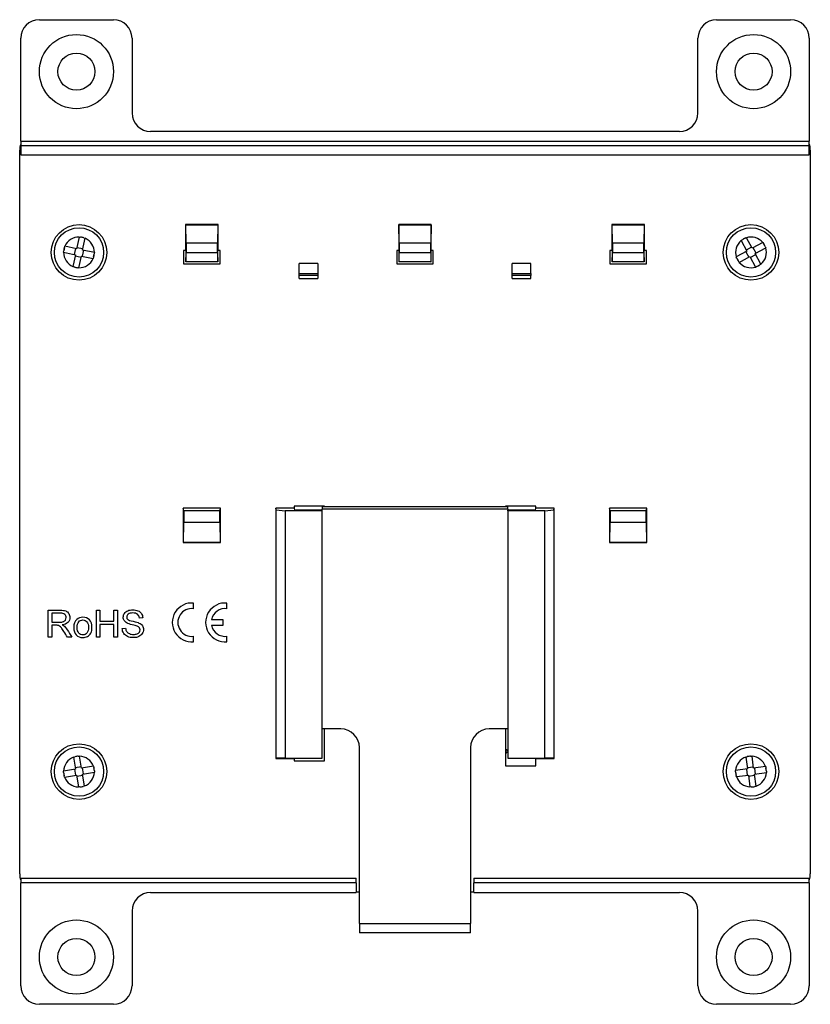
# Paper-space layout 'Layout1' of a CAD drawing. Header units: inches. Extents: x 1.7 to 20.7, y 1 to 14.6.
# Tile 12 of 12: x 16.4 to 20.7, y 5.4 to 10.7. Entities that reach past the tile are written whole.
import ezdxf

# ---------------------------------------------------------------- set-up
doc = ezdxf.new("R2010")
doc.units = ezdxf.units.IN
doc.header["$MEASUREMENT"] = 0
for name, color, linetype in [('Default', 7, 'Continuous'), ('MH-BASE0.4', 7, 'Continuous'), ('MODULE-DIN_TAB', 7, 'Continuous'), ('RJ11-RIGHT_ANGLE', 7, 'Continuous'), ('SCREW_-_0.375INX', 7, 'Continuous')]:
    doc.layers.add(name, color=color, linetype=linetype)

# ---------------------------------------------------------------- blocks, each defined once
blk = doc.blocks.new('SE5')
at = {"layer": 'MH-BASE0.4', "color": 7, "linetype": 'Continuous'}
for p, q in [((16.5129, 10.7051), (16.9129, 10.7051)), ((20.1657, 10.7051), (20.5657, 10.7051)), ((16.4129, 10.0501), (16.4129, 10.6051)), ((17.0129, 10.6051), (17.0129, 10.2022)), ((20.0657, 10.2022), (20.0657, 10.6051)), ((20.6657, 10.6051), (20.6657, 10.0501)), ((19.9657, 10.1022), (17.1129, 10.1022)), ((16.4129, 10.0501), (20.6657, 10.0501)), ((16.4068, 6.098), (16.4068, 10.0022)), ((20.6653, 10.0251), (16.4134, 10.0251)), ((20.6718, 10.0022), (20.6718, 6.098)), ((20.6636, 9.9751), (16.415, 9.9751)), ((17.4768, 9.6001), (17.3018, 9.6001)), ((17.3018, 9.6001), (17.3018, 9.4609)), ((17.3027, 9.5992), (17.3018, 9.6001)), ((17.3044, 9.5001), (17.3027, 9.5992)), ((17.3027, 9.5992), (17.4759, 9.5992)), ((17.4759, 9.5992), (17.4742, 9.5001)), ((17.4759, 9.5992), (17.4768, 9.6001)), ((17.4768, 9.4609), (17.4768, 9.6001)), ((18.6268, 9.6001), (18.4518, 9.6001)), ((18.4518, 9.6001), (18.4518, 9.4609)), ((18.4527, 9.5992), (18.4518, 9.6001)), ((18.4544, 9.5001), (18.4527, 9.5992)), ((18.4527, 9.5992), (18.6259, 9.5992)), ((18.6259, 9.5992), (18.6242, 9.5001)), ((18.6259, 9.5992), (18.6268, 9.6001)), ((18.6268, 9.4609), (18.6268, 9.6001)), ((19.7768, 9.6001), (19.6018, 9.6001)), ((19.6018, 9.6001), (19.6018, 9.4609)), ((19.6027, 9.5992), (19.6018, 9.6001)), ((19.6044, 9.5001), (19.6027, 9.5992)), ((19.6027, 9.5992), (19.7759, 9.5992)), ((19.7759, 9.5992), (19.7742, 9.5001)), ((19.7759, 9.5992), (19.7768, 9.6001)), ((19.7768, 9.4609), (19.7768, 9.6001)), ((17.291, 9.4609), (17.291, 9.3893)), ((17.3018, 9.4609), (17.291, 9.4609)), ((17.3026, 9.4601), (17.3018, 9.4609)), ((17.3026, 9.4601), (17.3029, 9.4001)), ((17.3044, 9.5001), (17.3044, 9.4501)), ((17.4742, 9.5001), (17.3044, 9.5001)), ((17.4742, 9.4501), (17.4742, 9.5001)), ((17.4757, 9.4001), (17.476, 9.4601)), ((17.4768, 9.4609), (17.476, 9.4601)), ((17.4876, 9.4609), (17.4768, 9.4609)), ((17.4876, 9.3893), (17.4876, 9.4609)), ((18.4518, 9.4609), (18.441, 9.4609)), ((18.441, 9.4609), (18.441, 9.3893)), ((18.4526, 9.4601), (18.4518, 9.4609)), ((18.4526, 9.4601), (18.4529, 9.4001)), ((18.4544, 9.5001), (18.4544, 9.4501)), ((18.6242, 9.5001), (18.4544, 9.5001)), ((18.6242, 9.4501), (18.6242, 9.5001)), ((18.6257, 9.4001), (18.626, 9.4601)), ((18.6268, 9.4609), (18.626, 9.4601)), ((18.6376, 9.4609), (18.6268, 9.4609)), ((18.6376, 9.3893), (18.6376, 9.4609)), ((19.6018, 9.4609), (19.591, 9.4609)), ((19.591, 9.4609), (19.591, 9.3893)), ((19.6026, 9.4601), (19.6018, 9.4609)), ((19.6026, 9.4601), (19.6029, 9.4001)), ((19.6044, 9.5001), (19.6044, 9.4501)), ((19.7742, 9.5001), (19.6044, 9.5001)), ((19.7742, 9.4501), (19.7742, 9.5001)), ((19.7757, 9.4001), (19.776, 9.4601)), ((19.7768, 9.4609), (19.776, 9.4601)), ((19.7876, 9.4609), (19.7768, 9.4609)), ((19.7876, 9.3893), (19.7876, 9.4609)), ((17.3036, 9.4001), (17.3029, 9.4001)), ((17.3036, 9.4001), (17.3044, 9.4501)), ((17.4751, 9.4001), (17.3036, 9.4001)), ((17.3044, 9.4501), (17.4742, 9.4501)), ((17.4742, 9.4501), (17.4751, 9.4001)), ((17.4751, 9.4001), (17.4757, 9.4001)), ((18.4536, 9.4001), (18.4529, 9.4001)), ((18.4536, 9.4001), (18.4544, 9.4501)), ((18.6251, 9.4001), (18.4536, 9.4001)), ((18.4544, 9.4501), (18.6242, 9.4501)), ((18.6242, 9.4501), (18.6251, 9.4001)), ((18.6251, 9.4001), (18.6257, 9.4001)), ((19.6036, 9.4001), (19.6029, 9.4001)), ((19.6036, 9.4001), (19.6044, 9.4501)), ((19.7751, 9.4001), (19.6036, 9.4001)), ((19.6044, 9.4501), (19.7742, 9.4501)), ((19.7742, 9.4501), (19.7751, 9.4001)), ((19.7751, 9.4001), (19.7757, 9.4001)), ((17.291, 9.3893), (17.4876, 9.3893)), ((18.0143, 9.3901), (17.9143, 9.3901)), ((17.9143, 9.3359), (17.9143, 9.3901)), ((18.0143, 9.3901), (18.0143, 9.3359)), ((18.441, 9.3893), (18.6376, 9.3893)), ((19.1643, 9.3901), (19.0643, 9.3901)), ((19.0643, 9.3359), (19.0643, 9.3901)), ((19.1643, 9.3359), (19.1643, 9.3901)), ((19.591, 9.3893), (19.7876, 9.3893)), ((17.9143, 9.3359), (18.0143, 9.3359)), ((17.9143, 9.3257), (17.9143, 9.3359)), ((17.9143, 9.3101), (17.9143, 9.3257)), ((18.0143, 9.3257), (17.9143, 9.3257)), ((17.9143, 9.3101), (18.0143, 9.3101)), ((18.0143, 9.3359), (18.0143, 9.3257)), ((18.0143, 9.3257), (18.0143, 9.3101)), ((19.0643, 9.3359), (19.1643, 9.3359)), ((19.0643, 9.3257), (19.0643, 9.3359)), ((19.0643, 9.3101), (19.0643, 9.3257)), ((19.1643, 9.3257), (19.0643, 9.3257)), ((19.0643, 9.3101), (19.1643, 9.3101)), ((19.1643, 9.3359), (19.1643, 9.3257)), ((19.1643, 9.3101), (19.1643, 9.3257)), ((17.8874, 8.082), (17.8874, 8.0701)), ((18.0512, 8.082), (17.8874, 8.082)), ((18.0512, 8.0801), (18.0512, 8.082)), ((19.0274, 8.082), (19.0274, 8.0801)), ((19.1912, 8.082), (19.0274, 8.082)), ((19.1912, 8.0701), (19.1912, 8.082)), ((17.4893, 8.0701), (17.2893, 8.0701)), ((17.2893, 8.0701), (17.2893, 7.8851)), ((17.2919, 8.057), (17.2893, 8.0701)), ((17.4867, 8.057), (17.2919, 8.057)), ((17.2919, 8.057), (17.2919, 7.9951)), ((17.4867, 8.057), (17.4893, 8.0701)), ((17.4867, 7.9951), (17.4867, 8.057)), ((17.4893, 7.8851), (17.4893, 8.0701)), ((17.8874, 8.0701), (17.7893, 8.0701)), ((17.7893, 8.0701), (17.7893, 6.7201)), ((17.7911, 8.0612), (17.7893, 8.0701)), ((17.7911, 6.7219), (17.7911, 8.0612)), ((17.7911, 8.0612), (17.8393, 8.057)), ((18.0393, 8.057), (17.8393, 8.057)), ((17.8393, 8.057), (17.8393, 6.7227)), ((17.8874, 8.0701), (17.8893, 8.0605)), ((18.0393, 8.0605), (17.8893, 8.0605)), ((18.0393, 8.057), (18.0393, 8.0605)), ((18.0393, 6.7227), (18.0393, 8.057)), ((19.0393, 8.057), (19.0393, 8.0605)), ((19.1893, 8.0605), (19.0393, 8.0605)), ((19.0393, 8.057), (19.0393, 6.7227)), ((19.2393, 8.057), (19.0393, 8.057)), ((19.1893, 8.0605), (19.1912, 8.0701)), ((19.2893, 8.0701), (19.1912, 8.0701)), ((19.2393, 8.057), (19.2875, 8.0612)), ((19.2393, 6.7227), (19.2393, 8.057)), ((19.2875, 8.0612), (19.2893, 8.0701)), ((19.2875, 8.0612), (19.2875, 6.7219)), ((19.2893, 6.7201), (19.2893, 8.0701)), ((19.7893, 8.0701), (19.5893, 8.0701)), ((19.5893, 8.0701), (19.5893, 7.8851)), ((19.5919, 8.057), (19.5893, 8.0701)), ((19.7867, 8.057), (19.5919, 8.057)), ((19.5919, 8.057), (19.5919, 7.9951)), ((19.7867, 8.057), (19.7893, 8.0701)), ((19.7867, 7.9951), (19.7867, 8.057)), ((19.7893, 7.8851), (19.7893, 8.0701)), ((17.29, 7.8858), (17.2919, 7.9951)), ((17.2919, 7.9951), (17.4867, 7.9951)), ((17.4867, 7.9951), (17.4886, 7.8858)), ((19.59, 7.8858), (19.5919, 7.9951)), ((19.5919, 7.9951), (19.7867, 7.9951)), ((19.7867, 7.9951), (19.7886, 7.8858)), ((17.29, 7.8858), (17.2893, 7.8851)), ((17.2893, 7.8851), (17.4893, 7.8851)), ((17.4886, 7.8858), (17.29, 7.8858)), ((17.4886, 7.8858), (17.4893, 7.8851)), ((19.59, 7.8858), (19.5893, 7.8851)), ((19.5893, 7.8851), (19.7893, 7.8851)), ((19.7886, 7.8858), (19.59, 7.8858)), ((19.7886, 7.8858), (19.7893, 7.8851)), ((17.345, 7.5287), (17.345, 7.5589)), ((17.525, 7.5287), (17.525, 7.5589)), ((16.5611, 7.375), (16.5611, 7.5202)), ((16.5804, 7.5043), (16.5804, 7.4561)), ((16.8206, 7.375), (16.8206, 7.5202)), ((16.8206, 7.5202), (16.8399, 7.5202)), ((16.8399, 7.5202), (16.8399, 7.4607)), ((16.915, 7.4607), (16.915, 7.5202)), ((16.915, 7.5202), (16.9343, 7.5202)), ((16.9343, 7.5202), (16.9343, 7.375)), ((16.5804, 7.4395), (16.5804, 7.375)), ((16.8399, 7.4607), (16.915, 7.4607)), ((16.8399, 7.4435), (16.8399, 7.375)), ((16.915, 7.4435), (16.8399, 7.4435)), ((16.915, 7.375), (16.915, 7.4435)), ((17.0708, 7.4792), (17.0524, 7.4778)), ((17.505, 7.4694), (17.4416, 7.4694)), ((17.4416, 7.4394), (17.505, 7.4394)), ((17.505, 7.4394), (17.505, 7.4694)), ((16.96, 7.4216), (16.9782, 7.4233)), ((16.5804, 7.375), (16.5611, 7.375)), ((16.6889, 7.375), (16.6648, 7.375)), ((16.8399, 7.375), (16.8206, 7.375)), ((16.9343, 7.375), (16.915, 7.375)), ((17.345, 7.3499), (17.345, 7.3801)), ((17.525, 7.3499), (17.525, 7.3801)), ((18.0512, 6.7082), (18.0512, 6.8801)), ((19.0274, 6.8801), (19.0274, 6.6819)), ((17.7911, 6.7219), (17.7893, 6.7201)), ((17.7893, 6.7201), (17.8874, 6.7201)), ((17.8393, 6.7227), (17.7911, 6.7219)), ((17.8393, 6.7227), (18.0393, 6.7227)), ((17.8893, 6.722), (17.8874, 6.7201)), ((17.8874, 6.7201), (17.8874, 6.7082)), ((17.8874, 6.7082), (18.0512, 6.7082)), ((17.8893, 6.722), (18.0393, 6.722)), ((18.0393, 6.7227), (18.0393, 6.722)), ((19.0393, 6.7227), (19.0393, 6.722)), ((19.0393, 6.7227), (19.2393, 6.7227)), ((19.0393, 6.722), (19.1893, 6.722)), ((19.1912, 6.7201), (19.1893, 6.722)), ((19.1912, 6.7201), (19.2893, 6.7201)), ((19.1912, 6.6819), (19.1912, 6.7201)), ((19.2875, 6.7219), (19.2393, 6.7227)), ((19.2875, 6.7219), (19.2893, 6.7201)), ((19.0274, 6.6819), (19.1912, 6.6819)), ((16.4134, 6.0751), (18.2218, 6.0751)), ((18.2218, 6.0501), (18.2218, 6.0751)), ((18.8568, 6.0751), (20.6653, 6.0751)), ((18.8568, 6.0751), (18.8568, 6.0501)), ((16.4129, 5.4951), (16.4129, 6.0501)), ((18.2218, 6.0501), (16.4129, 6.0501)), ((18.2218, 6.0501), (18.2218, 5.998)), ((20.6657, 6.0501), (18.8568, 6.0501)), ((18.8568, 5.998), (18.8568, 6.0501)), ((20.6657, 6.0501), (20.6657, 5.4951)), ((17.1129, 5.998), (18.2218, 5.998)), ((18.2393, 6.0001), (18.2218, 6.0001)), ((18.8568, 6.0001), (18.8393, 6.0001)), ((18.8568, 5.998), (19.9657, 5.998)), ((17.0129, 5.898), (17.0129, 5.4951)), ((20.0657, 5.4951), (20.0657, 5.898)), ((16.9129, 5.3951), (16.5129, 5.3951)), ((20.5657, 5.3951), (20.1657, 5.3951))]:
    blk.add_line(p, q, dxfattribs=at)
for centre, radius in [((16.7129, 10.4251), 0.2), ((20.3657, 10.4251), 0.2), ((16.7129, 10.4251), 0.1), ((20.3657, 10.4251), 0.1), ((16.7268, 9.4501), 0.15), ((20.3518, 9.4501), 0.15), ((16.7268, 6.6501), 0.15), ((20.3518, 6.6501), 0.15), ((16.7129, 5.6501), 0.2), ((20.3657, 5.6501), 0.2), ((16.7129, 5.6501), 0.1), ((20.3657, 5.6501), 0.1)]:
    blk.add_circle(centre, radius, dxfattribs=at)
for centre, radius, start, end in [((17.335, 7.4544), 0.105, 84.535, 275.465), ((17.515, 7.4544), 0.105, 84.535, 275.465), ((17.335, 7.4544), 0.075, 82.3377, 277.6623), ((17.515, 7.4544), 0.075, 82.3377, 168.463), ((17.515, 7.4544), 0.075, 191.537, 277.6623)]:
    blk.add_arc(centre, radius, start, end, dxfattribs=at)
for centre, major_axis, ratio, start_param, end_param in [((16.5129, 10.6051), (0.0707, -0.0707), 0.999695, 2.356347, 3.926839), ((16.9129, 10.6051), (-0.0707, -0.0707), 0.999695, 2.356347, 3.926839), ((20.1657, 10.6051), (0.0707, -0.0707), 0.999695, 2.356347, 3.926839), ((20.5657, 10.6051), (-0.0707, -0.0707), 0.999695, 2.356347, 3.926839), ((17.1129, 10.2022), (0.0707, 0.0707), 0.999695, 2.356347, 3.926839), ((19.9657, 10.2022), (-0.0707, 0.0707), 0.999695, 2.356347, 3.926839), ((16.4134, 10.0501), (0, -0.025), 0.017455, 4.712389, 6.283185), ((20.6653, 10.0501), (0, 0.025), 0.017455, 3.141593, 4.712389), ((16.4141, 9.9751), (0, -0.05), 0.017455, 1.570796, 3.141593), ((20.6645, 9.9751), (0, 0.05), 0.017455, 0, 1.570796), ((16.4134, 6.0501), (0, -0.025), 0.017455, 3.141593, 4.712389), ((20.6653, 6.0501), (0, 0.025), 0.017455, 4.712389, 6.283185), ((17.1129, 5.898), (0.0707, -0.0707), 0.999695, 2.356347, 3.926839), ((19.9657, 5.898), (-0.0707, -0.0707), 0.999695, 2.356347, 3.926839), ((16.5129, 5.4951), (0.0707, 0.0707), 0.999695, 2.356347, 3.926839), ((16.9129, 5.4951), (-0.0707, 0.0707), 0.999695, 2.356347, 3.926839), ((20.1657, 5.4951), (0.0707, 0.0707), 0.999695, 2.356347, 3.926839), ((20.5657, 5.4951), (-0.0707, 0.0707), 0.999695, 2.356347, 3.926839)]:
    blk.add_ellipse(centre, major_axis=major_axis, ratio=ratio, start_param=start_param, end_param=end_param, dxfattribs=at)
for points in [[(20.6718, 10.0022), (20.6718, 10.0138), (20.6697, 10.0254), (20.6657, 10.0364)], [(16.4121, 10.0338), (16.4086, 10.0237), (16.4068, 10.0129), (16.4068, 10.0022)], [(16.4068, 6.098), (16.4068, 6.0863), (16.4089, 6.0747), (16.413, 6.0638)], [(20.6666, 6.0663), (20.67, 6.0765), (20.6718, 6.0872), (20.6718, 6.098)]]:
    blk.add_open_spline(points, degree=3, dxfattribs=at)
for points, knots in [([(16.5611, 7.5202), (16.5826, 7.5202), (16.604, 7.5202), (16.6255, 7.5202), (16.6384, 7.5202), (16.6483, 7.5189), (16.6618, 7.5136), (16.6671, 7.5091), (16.6711, 7.5025), (16.6751, 7.4959), (16.6772, 7.4886), (16.6772, 7.4703), (16.6738, 7.4617), (16.6672, 7.4545), (16.6606, 7.4474), (16.6502, 7.443), (16.6363, 7.4411)], [0, 0, 0, 0, 0.318785, 0.318785, 0.318785, 0.446484, 0.446484, 0.574184, 0.574184, 0.574184, 0.68653, 0.68653, 0.830008, 0.830008, 0.830008, 1, 1, 1, 1]), ([(16.5804, 7.4561), (16.5942, 7.4561), (16.6079, 7.4561), (16.6216, 7.4561), (16.6304, 7.4561), (16.6373, 7.4569), (16.6423, 7.4588), (16.6472, 7.4606), (16.651, 7.4635), (16.6536, 7.4675), (16.6561, 7.4715), (16.6574, 7.4759), (16.6574, 7.4875), (16.6549, 7.4932), (16.6499, 7.4976), (16.6449, 7.502), (16.6371, 7.5043), (16.6264, 7.5043), (16.611, 7.5043), (16.5957, 7.5043), (16.5804, 7.5043)], [0, 0, 0, 0, 0.228052, 0.228052, 0.228052, 0.343869, 0.343869, 0.343869, 0.4245, 0.4245, 0.4245, 0.499205, 0.499205, 0.607451, 0.607451, 0.607451, 0.74582, 0.74582, 0.74582, 1, 1, 1, 1]), ([(17.0524, 7.4778), (17.0514, 7.4869), (17.0481, 7.4938), (17.0424, 7.4985), (17.0368, 7.5032), (17.0283, 7.5054), (17.0172, 7.5055), (17.0057, 7.5056), (16.9974, 7.5033), (16.9867, 7.4948), (16.9841, 7.4897), (16.9841, 7.4785), (16.986, 7.4742), (16.9897, 7.4709), (16.9935, 7.4676), (17.003, 7.4641), (17.0185, 7.4606), (17.034, 7.4571), (17.0446, 7.4539), (17.0504, 7.4513), (17.0589, 7.4475), (17.0651, 7.4425), (17.069, 7.4366), (17.0731, 7.4306), (17.0751, 7.4237), (17.0751, 7.4082), (17.0729, 7.401), (17.0684, 7.3941), (17.0641, 7.3873), (17.0577, 7.3821), (17.0494, 7.3783), (17.0412, 7.3746), (17.032, 7.3726), (17.0085, 7.3726), (16.9976, 7.3745), (16.9888, 7.3783), (16.9799, 7.3821), (16.9729, 7.3879), (16.9679, 7.3956), (16.963, 7.4032), (16.9603, 7.4119), (16.96, 7.4216)], [0, 0, 0, 0, 0.061468, 0.061468, 0.061468, 0.130775, 0.130775, 0.130775, 0.184076, 0.184076, 0.237378, 0.237378, 0.283802, 0.283802, 0.283802, 0.363773, 0.363773, 0.363773, 0.450348, 0.450348, 0.450348, 0.51294, 0.51294, 0.51294, 0.571783, 0.571783, 0.629899, 0.629899, 0.629899, 0.695112, 0.695112, 0.695112, 0.766321, 0.766321, 0.85683, 0.85683, 0.85683, 0.928291, 0.928291, 0.928291, 1, 1, 1, 1]), ([(16.9782, 7.4233), (16.9789, 7.4159), (16.981, 7.41), (16.984, 7.4053), (16.9871, 7.4007), (16.992, 7.3969), (17.0052, 7.3911), (17.0125, 7.3897), (17.0207, 7.3898), (17.0279, 7.3899), (17.0344, 7.3909), (17.04, 7.393), (17.0456, 7.3951), (17.0497, 7.3982), (17.0524, 7.4019), (17.0552, 7.4058), (17.0565, 7.4099), (17.0565, 7.4189), (17.0552, 7.4229), (17.05, 7.4296), (17.0457, 7.4325), (17.0397, 7.4348), (17.0359, 7.4363), (17.0273, 7.4387), (17.0008, 7.4451), (16.9915, 7.4481), (16.9862, 7.4509), (16.9793, 7.4547), (16.9741, 7.459), (16.9706, 7.4645), (16.9672, 7.4698), (16.9656, 7.4758), (16.9656, 7.4899), (16.9676, 7.4968), (16.9759, 7.5095), (16.9819, 7.5143), (16.9899, 7.5176), (16.9979, 7.5209), (17.0067, 7.5226), (17.0272, 7.5226), (17.0366, 7.5209), (17.0447, 7.5174), (17.0529, 7.5139), (17.0592, 7.5088), (17.0681, 7.4953), (17.0704, 7.4877), (17.0708, 7.4792)], [0, 0, 0, 0, 0.049687, 0.049687, 0.049687, 0.103581, 0.103581, 0.157476, 0.157476, 0.157476, 0.208704, 0.208704, 0.208704, 0.249273, 0.249273, 0.249273, 0.285009, 0.285009, 0.321522, 0.321522, 0.358036, 0.358036, 0.358036, 0.431023, 0.431023, 0.50401, 0.50401, 0.50401, 0.558228, 0.558228, 0.558228, 0.611175, 0.611175, 0.66866, 0.66866, 0.726145, 0.726145, 0.726145, 0.795819, 0.795819, 0.872392, 0.872392, 0.872392, 0.936196, 0.936196, 1, 1, 1, 1]), ([(16.6648, 7.375), (16.6584, 7.3851), (16.652, 7.3952), (16.6456, 7.4052), (16.6401, 7.4139), (16.6355, 7.4207), (16.6319, 7.4252), (16.6281, 7.4298), (16.625, 7.4331), (16.6192, 7.4368), (16.6163, 7.438), (16.6133, 7.4387), (16.6112, 7.4392), (16.6076, 7.4394), (16.6027, 7.4395), (16.5953, 7.4396), (16.5879, 7.4395), (16.5804, 7.4395)], [0, 0, 0, 0, 0.307306, 0.307306, 0.307306, 0.515855, 0.515855, 0.515855, 0.616481, 0.616481, 0.717106, 0.717106, 0.717106, 0.808604, 0.808604, 0.808604, 1, 1, 1, 1]), ([(16.6363, 7.4411), (16.6414, 7.4386), (16.6453, 7.4362), (16.6479, 7.4339), (16.6536, 7.4288), (16.6588, 7.4223), (16.6638, 7.4146), (16.6723, 7.4015), (16.6805, 7.3882), (16.6889, 7.375)], [0, 0, 0, 0, 0.159907, 0.159907, 0.159907, 0.452935, 0.452935, 0.452935, 1, 1, 1, 1]), ([(16.6984, 7.4276), (16.6984, 7.4471), (16.7038, 7.4615), (16.7146, 7.4709), (16.7235, 7.4787), (16.7346, 7.4826), (16.7621, 7.4826), (16.7738, 7.4779), (16.783, 7.4684), (16.7922, 7.4589), (16.7968, 7.4457), (16.7968, 7.4155), (16.7948, 7.4048), (16.7907, 7.3971), (16.7866, 7.3893), (16.7807, 7.3833), (16.773, 7.3791), (16.7652, 7.3748), (16.7568, 7.3726), (16.7329, 7.3726), (16.7211, 7.3773), (16.7119, 7.3868), (16.7028, 7.3962), (16.6984, 7.4099), (16.6984, 7.4276)], [0, 0, 0, 0, 0.142865, 0.142865, 0.142865, 0.249249, 0.249249, 0.367453, 0.367453, 0.367453, 0.49251, 0.49251, 0.593712, 0.593712, 0.593712, 0.67058, 0.67058, 0.67058, 0.746537, 0.746537, 0.868069, 0.868069, 0.868069, 1, 1, 1, 1]), ([(16.7167, 7.4276), (16.7167, 7.4142), (16.7196, 7.4041), (16.7255, 7.3974), (16.7314, 7.3907), (16.7387, 7.3873), (16.7476, 7.3874), (16.7565, 7.3875), (16.7638, 7.3907), (16.7696, 7.3974), (16.7754, 7.4042), (16.7785, 7.4144), (16.7785, 7.4412), (16.7755, 7.451), (16.7637, 7.4645), (16.7564, 7.4678), (16.7476, 7.4679), (16.7387, 7.468), (16.7313, 7.4645), (16.7255, 7.4579), (16.7196, 7.4511), (16.7167, 7.4411), (16.7167, 7.4276)], [0, 0, 0, 0, 0.140429, 0.140429, 0.140429, 0.250053, 0.250053, 0.250053, 0.35925, 0.35925, 0.35925, 0.495658, 0.495658, 0.622594, 0.622594, 0.749529, 0.749529, 0.749529, 0.859195, 0.859195, 0.859195, 1, 1, 1, 1])]:
    blk.add_open_spline(points, degree=3, knots=knots, dxfattribs=at)
at = {"layer": 'MODULE-DIN_TAB', "color": 7, "linetype": 'Continuous'}
for p, q in [((18.0396, 8.0801), (19.0391, 8.0801)), ((18.0393, 8.0605), (18.0393, 8.0651)), ((19.0393, 8.0651), (18.0393, 8.0651)), ((19.0393, 8.0651), (19.0393, 8.0605)), ((18.1393, 6.8801), (18.0393, 6.8801)), ((19.0393, 6.8801), (18.9393, 6.8801)), ((18.2393, 5.8311), (18.2393, 6.7801)), ((18.8393, 6.7801), (18.8393, 5.8311)), ((18.2393, 5.8311), (18.8393, 5.8311)), ((18.8384, 5.7811), (18.2402, 5.7811))]:
    blk.add_line(p, q, dxfattribs=at)
for centre, major_axis, ratio, start_param, end_param in [((18.0396, 8.0651), (0, -0.015), 0.017455, 3.141593, 4.712389), ((19.0391, 8.0651), (0, 0.015), 0.017455, 4.712389, 6.283185), ((18.1393, 6.7801), (-0.0707, -0.0707), 0.999695, 2.356347, 3.926839), ((18.9393, 6.7801), (0.0707, -0.0707), 0.999695, 2.356347, 3.926839), ((18.2402, 5.8311), (0, -0.05), 0.017455, 4.712389, 6.283185), ((18.8384, 5.8311), (0, 0.05), 0.017455, 3.141593, 4.712389)]:
    blk.add_ellipse(centre, major_axis=major_axis, ratio=ratio, start_param=start_param, end_param=end_param, dxfattribs=at)
at = {"layer": 'RJ11-RIGHT_ANGLE', "color": 7, "linetype": 'Continuous'}
for start, end in [(0, 86.9778), (273.0222, 0)]:
    blk.add_arc((19.0268, 6.7601), 0.011, start, end, dxfattribs=at)
at = {"layer": 'SCREW_-_0.375INX', "color": 7, "linetype": 'Continuous'}
for p, q in [((16.7278, 9.5331), (16.7141, 9.4697)), ((16.728, 9.5342), (16.7278, 9.5331)), ((16.728, 9.5342), (16.7351, 9.5327)), ((16.7532, 9.5288), (16.7351, 9.5327)), ((16.7464, 9.4627), (16.76, 9.5261)), ((16.7532, 9.5288), (16.7603, 9.5272)), ((16.76, 9.5261), (16.7603, 9.5272)), ((20.2976, 9.5143), (20.3039, 9.5178)), ((20.2976, 9.5143), (20.2981, 9.5134)), ((20.2981, 9.5134), (20.3294, 9.4566)), ((20.3201, 9.5268), (20.3039, 9.5178)), ((20.3201, 9.5268), (20.3265, 9.5303)), ((20.327, 9.5293), (20.3265, 9.5303)), ((20.3583, 9.4725), (20.327, 9.5293)), ((16.6427, 9.4513), (16.6442, 9.4583)), ((16.6481, 9.4765), (16.6442, 9.4583)), ((16.6481, 9.4765), (16.6496, 9.4835)), ((16.6507, 9.4833), (16.6496, 9.4835)), ((16.7141, 9.4697), (16.6507, 9.4833)), ((16.7083, 9.4709), (16.7014, 9.4387)), ((16.7477, 9.4686), (16.7154, 9.4755)), ((16.7453, 9.4292), (16.7523, 9.4615)), ((16.8098, 9.4491), (16.7464, 9.4627)), ((20.3294, 9.4566), (20.2726, 9.4253)), ((20.3242, 9.4537), (20.3401, 9.4248)), ((20.3554, 9.4777), (20.3265, 9.4618)), ((20.4151, 9.5038), (20.3583, 9.4725)), ((20.3795, 9.4465), (20.3635, 9.4754)), ((20.3742, 9.4436), (20.431, 9.4749)), ((20.4161, 9.5043), (20.4151, 9.5038)), ((20.4161, 9.5043), (20.4196, 9.498)), ((20.4285, 9.4818), (20.4196, 9.498)), ((20.4285, 9.4818), (20.432, 9.4754)), ((20.431, 9.4749), (20.432, 9.4754)), ((16.6427, 9.4513), (16.6438, 9.451)), ((16.6438, 9.451), (16.7072, 9.4374)), ((16.7072, 9.4374), (16.6936, 9.374)), ((16.706, 9.4316), (16.7382, 9.4246)), ((16.7259, 9.3671), (16.7395, 9.4305)), ((16.7395, 9.4305), (16.8029, 9.4169)), ((16.8029, 9.4169), (16.804, 9.4166)), ((16.8055, 9.4237), (16.804, 9.4166)), ((16.8055, 9.4237), (16.8094, 9.4418)), ((16.8109, 9.4489), (16.8094, 9.4418)), ((16.8109, 9.4489), (16.8098, 9.4491)), ((20.2726, 9.4253), (20.2716, 9.4247)), ((20.2751, 9.4184), (20.2716, 9.4247)), ((20.2751, 9.4184), (20.284, 9.4022)), ((20.2875, 9.3958), (20.284, 9.4022)), ((20.2885, 9.3964), (20.3453, 9.4277)), ((20.3453, 9.4277), (20.3766, 9.3709)), ((20.3482, 9.4224), (20.3771, 9.4384)), ((20.4055, 9.3868), (20.3742, 9.4436)), ((16.6936, 9.374), (16.6934, 9.3729)), ((16.7004, 9.3714), (16.6934, 9.3729)), ((16.7004, 9.3714), (16.7186, 9.3675)), ((16.7256, 9.366), (16.7186, 9.3675)), ((16.7256, 9.366), (16.7259, 9.3671)), ((20.2875, 9.3958), (20.2885, 9.3964)), ((20.3766, 9.3709), (20.3772, 9.3699)), ((20.3835, 9.3734), (20.3772, 9.3699)), ((20.3835, 9.3734), (20.3997, 9.3823)), ((20.4061, 9.3858), (20.3997, 9.3823)), ((20.4061, 9.3858), (20.4055, 9.3868)), ((16.6972, 6.7288), (16.7043, 6.73)), ((16.6972, 6.7288), (16.6974, 6.7277)), ((16.6974, 6.7277), (16.7079, 6.6637)), ((16.7226, 6.733), (16.7043, 6.73)), ((16.7226, 6.733), (16.7298, 6.7341)), ((16.73, 6.733), (16.7298, 6.7341)), ((16.7404, 6.669), (16.73, 6.733)), ((20.3245, 6.7296), (20.3317, 6.7306)), ((20.3245, 6.7296), (20.3247, 6.7285)), ((20.3247, 6.7285), (20.3333, 6.6642)), ((20.35, 6.7331), (20.3317, 6.7306)), ((20.35, 6.7331), (20.3572, 6.734)), ((20.3574, 6.7329), (20.3572, 6.734)), ((20.366, 6.6686), (20.3574, 6.7329)), ((16.6439, 6.6532), (16.6428, 6.653)), ((16.6439, 6.6459), (16.6428, 6.653)), ((16.7079, 6.6637), (16.6439, 6.6532)), ((16.6439, 6.6459), (16.6469, 6.6276)), ((16.702, 6.6627), (16.7073, 6.6302)), ((16.7395, 6.6749), (16.7069, 6.6696)), ((16.8044, 6.6795), (16.7404, 6.669)), ((16.7458, 6.6365), (16.8098, 6.6469)), ((16.7517, 6.6374), (16.7463, 6.67)), ((16.8055, 6.6797), (16.8044, 6.6795)), ((16.8055, 6.6797), (16.8067, 6.6725)), ((16.8097, 6.6543), (16.8067, 6.6725)), ((16.8097, 6.6543), (16.8109, 6.6471)), ((16.8098, 6.6469), (16.8109, 6.6471)), ((20.269, 6.6556), (20.2679, 6.6555)), ((20.2688, 6.6483), (20.2679, 6.6555)), ((20.2688, 6.6483), (20.2713, 6.6299)), ((20.3333, 6.6642), (20.269, 6.6556)), ((20.3273, 6.6634), (20.3317, 6.6307)), ((20.3652, 6.6746), (20.3325, 6.6702)), ((20.4302, 6.6772), (20.366, 6.6686)), ((20.3704, 6.6359), (20.4346, 6.6445)), ((20.3763, 6.6367), (20.3719, 6.6694)), ((20.4314, 6.6774), (20.4302, 6.6772)), ((20.4314, 6.6774), (20.4323, 6.6702)), ((20.4348, 6.6518), (20.4323, 6.6702)), ((20.4346, 6.6445), (20.4357, 6.6447)), ((20.4348, 6.6518), (20.4357, 6.6447)), ((16.6481, 6.6205), (16.6469, 6.6276)), ((16.6481, 6.6205), (16.6492, 6.6207)), ((16.6492, 6.6207), (16.7132, 6.6311)), ((16.7132, 6.6311), (16.7237, 6.5671)), ((16.7142, 6.6252), (16.7467, 6.6306)), ((16.7562, 6.5725), (16.7458, 6.6365)), ((20.2723, 6.6228), (20.2713, 6.6299)), ((20.2723, 6.6228), (20.2734, 6.6229)), ((20.2734, 6.6229), (20.3377, 6.6315)), ((20.3377, 6.6315), (20.3463, 6.5673)), ((20.3384, 6.6256), (20.3712, 6.63)), ((20.379, 6.5716), (20.3704, 6.6359)), ((16.7237, 6.5671), (16.7238, 6.566)), ((16.731, 6.5672), (16.7238, 6.566)), ((16.731, 6.5672), (16.7493, 6.5702)), ((16.7564, 6.5714), (16.7493, 6.5702)), ((16.7564, 6.5714), (16.7562, 6.5725)), ((20.3463, 6.5673), (20.3464, 6.5662)), ((20.3536, 6.5671), (20.3464, 6.5662)), ((20.3536, 6.5671), (20.372, 6.5696)), ((20.3791, 6.5705), (20.372, 6.5696)), ((20.3791, 6.5705), (20.379, 6.5716))]:
    blk.add_line(p, q, dxfattribs=at)
for centre in [(16.7268, 9.4501), (20.3518, 9.4501), (16.7268, 6.6501), (20.3518, 6.6501)]:
    blk.add_circle(centre, 0.133, dxfattribs=at)
for centre, start, end in [((16.7268, 9.4501), 89.3451, 156.4121), ((16.7268, 9.4501), 71.4671, 84.2901), ((16.7268, 9.4501), 359.3451, 66.4121), ((20.3518, 9.4501), 130.3225, 197.3895), ((20.3518, 9.4501), 112.4446, 125.2675), ((20.3518, 9.4501), 40.3225, 107.3895), ((16.7268, 9.4501), 161.4671, 174.2901), ((20.3518, 9.4501), 310.3225, 17.3895), ((20.3518, 9.4501), 22.4446, 35.2675), ((16.7268, 9.4501), 179.3451, 246.4121), ((16.7268, 9.4501), 269.3451, 336.4121), ((16.7268, 9.4501), 341.4671, 354.2901), ((20.3518, 9.4501), 202.4446, 215.2675), ((16.7268, 9.4501), 251.4671, 264.2901), ((20.3518, 9.4501), 220.3225, 287.3895), ((20.3518, 9.4501), 292.4446, 305.2675), ((16.7268, 6.6501), 110.759, 177.826), ((16.7268, 6.6501), 92.881, 105.704), ((16.7268, 6.6501), 20.759, 87.826), ((20.3518, 6.6501), 109.0981, 176.1651), ((20.3518, 6.6501), 91.2201, 104.0431), ((20.3518, 6.6501), 19.0981, 86.1651), ((16.7268, 6.6501), 182.881, 195.704), ((16.7268, 6.6501), 290.759, 357.826), ((16.7268, 6.6501), 2.881, 15.704), ((20.3518, 6.6501), 181.2201, 194.0431), ((20.3518, 6.6501), 289.0981, 356.1651), ((20.3518, 6.6501), 1.2201, 14.0431), ((16.7268, 6.6501), 200.759, 267.826), ((20.3518, 6.6501), 199.0981, 266.1651), ((16.7268, 6.6501), 272.881, 285.704), ((20.3518, 6.6501), 271.2201, 284.0431)]:
    blk.add_arc(centre, 0.083, start, end, dxfattribs=at)

psp = doc.layouts.get("Layout1")

# ---------------------------------------------------------------- block references
at = {"layer": 'Default'}
psp.add_blockref('SE5', (0, 0), dxfattribs=at)

doc.saveas('drawing.dxf')
